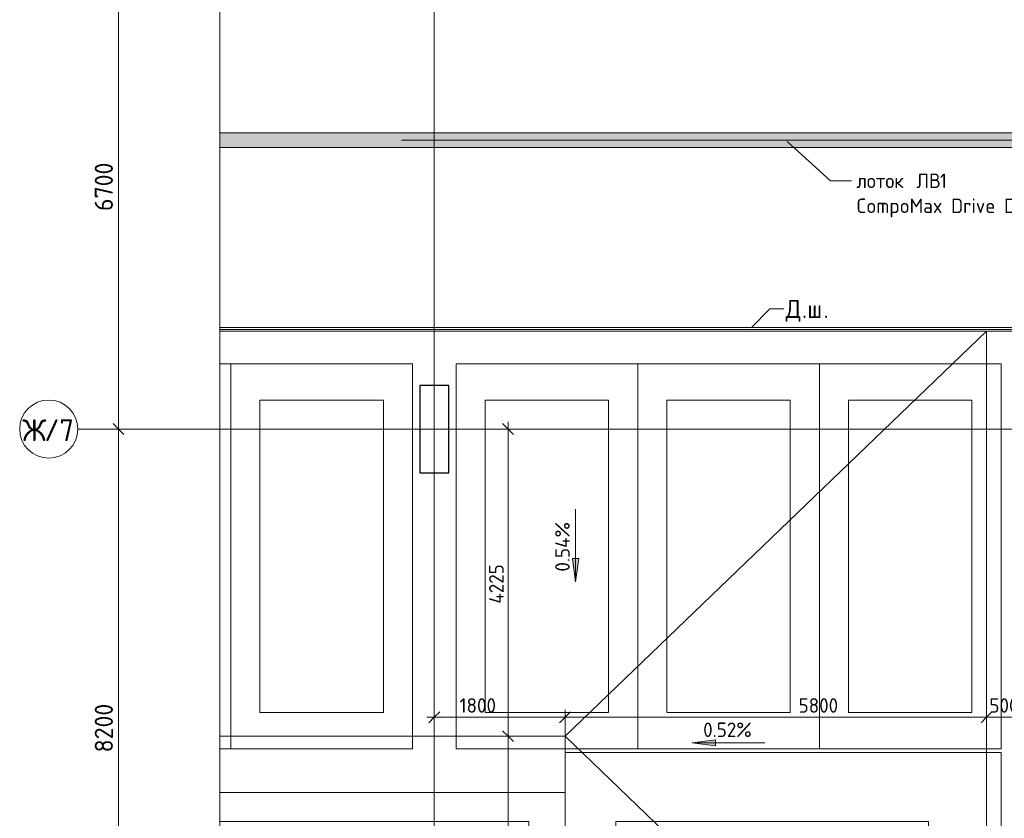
# Model space of a CAD drawing. Header units: millimetres. Extents: x 82112 to 162374, y -10965 to 131389.
# Tile 25 of 82: x 83595 to 97145, y 68644 to 79634. Entities that reach past the tile are written whole.
import ezdxf

# ---------------------------------------------------------------- set-up
doc = ezdxf.new("R2010")
doc.units = ezdxf.units.MM
doc.linetypes.add('4_ Штрихпунктир_ 10 х 2 мм', pattern=[14, 10, -2, 0, -2])
for name, color, linetype, lineweight in [('A-ANNO-DIMS', 7, 'Continuous', 5), ('A-ANNO-DIMS-100', 7, 'Continuous', 5), ('A-DETL', 7, 'Continuous', 25), ('A-DETL-GENF', 7, 'Continuous', 13), ('A-FLOR', 7, 'Continuous', 13), ('A-GENM', 7, 'Continuous', 13), ('C-PRKG', 7, 'Continuous', 13), ('G-ANNO-DIMS', 7, 'Continuous', 5), ('G-ANNO-TEXT', 7, 'Continuous', 5), ('M-EQPM', 7, 'Continuous', 13), ('S-COLS', 7, 'Continuous', 25), ('S-GRID', 7, 'Continuous', 5), ('S-GRID-IDEN', 7, 'Continuous', 5)]:
    doc.layers.add(name, color=color, linetype=linetype, lineweight=lineweight)
doc.styles.add('GOST Common_1', font='GOST_Common.ttf', dxfattribs={"height": 300})
doc.styles.add('GOST Common_2', font='GOST_Common.ttf', dxfattribs={"height": 200})
doc.styles.add('GOST Common_3', font='GOST_Common.ttf', dxfattribs={"height": 250})
doc.dimstyles.new('2_5_мм', dxfattribs={"dimscale": 304.8, "dimtxt": 251.428749, "dimasz": 0.492126, "dimexe": 0.492126, "dimexo": 0.492126, "dimgap": 0, "dimtad": 1, "dimdec": 5, "dimrnd": 1e-05, "dimdsep": 46, "dimtxsty": 'GOST Common_3', "dimblk1": 'OBLIQUE', "dimblk2": 'OBLIQUE', "dimsah": 1, "dimcen": 0.09, "dimdle": 0.492126, "dimadec": 5, "dimazin": 2, "dimtfac": 1, "dimtdec": 4, "dimtix": 1, "dimtmove": 0, "dimatfit": 3, "dimfxl": 1, "dimtvp": 1, "dimtolj": 1, "dimtzin": 0, "dimarcsym": 2})
doc.dimstyles.new('2_мм', dxfattribs={"dimscale": 304.8, "dimtxt": 201.142999, "dimasz": 0.492126, "dimexe": 0.328084, "dimexo": 0.492126, "dimgap": 0, "dimtad": 1, "dimdec": 0, "dimdsep": 46, "dimtxsty": 'GOST Common_2', "dimblk1": 'OBLIQUE', "dimblk2": 'OBLIQUE', "dimsah": 1, "dimcen": 0.09, "dimdle": 0.328084, "dimadec": 5, "dimazin": 2, "dimtfac": 1, "dimtdec": 4, "dimtix": 1, "dimtmove": 1, "dimatfit": 3, "dimfxl": 1, "dimtvp": 1, "dimtolj": 1, "dimtzin": 0, "dimarcsym": 2})
doc.dimstyles.new('2_мм_1', dxfattribs={"dimscale": 304.8, "dimtxt": 201.142999, "dimasz": 0.492126, "dimexe": 0.328084, "dimexo": 0.492126, "dimgap": 0, "dimtad": 1, "dimdec": 0, "dimdsep": 46, "dimtxsty": 'GOST Common_2', "dimblk1": 'OBLIQUE', "dimblk2": 'OBLIQUE', "dimsah": 1, "dimcen": 0.09, "dimdle": 0.328084, "dimadec": 5, "dimazin": 2, "dimtfac": 1, "dimtdec": 4, "dimtix": 1, "dimtmove": 0, "dimatfit": 3, "dimfxl": 1, "dimtvp": 1, "dimtolj": 1, "dimtzin": 0, "dimarcsym": 2})

# ---------------------------------------------------------------- blocks, each defined once
blk = doc.blocks.new('АР_Машиноместо - 5300x2500_С-V1--01_Подвал_МП_часть В')
at = {"layer": 'C-PRKG'}
for p, q in [((2500, 5300), (0, 5300)), ((0, 0), (0, 5300)), ((2500, 0), (2500, 5300)), ((400, 4800), (2100, 4800)), ((400, 500), (400, 4800)), ((2100, 500), (2100, 4800)), ((400, 500), (2100, 500)), ((2500, 0), (0, 0))]:
    blk.add_line(p, q, dxfattribs=at)
blk = doc.blocks.new('АР_Машиноместо - 5300x2500_С-V17--01_Подвал_МП_часть В')
at = {"layer": 'C-PRKG'}
for p, q in [((2500, 0), (2350, 0)), ((2500, 0), (2500, -5300)), ((2500, -5300), (2350, -5300))]:
    blk.add_line(p, q, dxfattribs=at)
blk = doc.blocks.new('АР_Машиноместо - 5300x2500_С-V2--01_Подвал_МП_часть В')
at = {"layer": 'C-PRKG'}
for p, q in [((2500, 0), (0, 0)), ((0, 0), (0, -5300)), ((2500, 0), (2500, -5300)), ((400, -500), (400, -4800)), ((400, -500), (2100, -500)), ((2100, -500), (2100, -4800)), ((400, -4800), (2100, -4800)), ((2500, -5300), (0, -5300))]:
    blk.add_line(p, q, dxfattribs=at)
blk = doc.blocks.new('АР_Машиноместо - 5300x2500_С-V18--01_Подвал_МП_часть В')
at = {"layer": 'C-PRKG'}
for p, q in [((0, 0), (0, 4750)), ((400, 500), (400, 4750)), ((2100, 500), (2100, 4750)), ((2500, 0), (2500, 4750)), ((400, 500), (2100, 500)), ((2500, 0), (0, 0))]:
    blk.add_line(p, q, dxfattribs=at)
blk = doc.blocks.new('АР_Машиноместо - 6000x3600_С_МГН-3113491--01_Подвал_МП_часть В')
at = {"layer": 'A-DETL-GENF'}
for p, q in [((1021, 3423), (1021, 3706)), ((1164, 3668), (1164, 3439)), ((1164, 3439), (1477, 3439)), ((1477, 3439), (1477, 3315)), ((1021, 3150), (1021, 3287)), ((1188, 3315), (1188, 3254)), ((1477, 3315), (1188, 3315)), ((1188, 3254), (1576, 3254)), ((1576, 3254), (1757, 2864)), ((1498, 3150), (1021, 3150)), ((1712, 2706), (1617, 2871)), ((1757, 2864), (1907, 2934)), ((1907, 2934), (1959, 2822)), ((1959, 2822), (1712, 2706))]:
    blk.add_line(p, q, dxfattribs=at)
for centre, radius, start, end in [((1121, 3791), 131, 289.3632, 220.6368), ((1203, 3022), 441, 114.366, 339.9602), ((1203, 3022), 321, 124.4379, 23.5621)]:
    blk.add_arc(centre, radius, start, end, dxfattribs=at)
at = {"layer": 'C-PRKG'}
for p, q in [((3050, 6000), (-500, 6000)), ((3050, 0), (3050, 6000)), ((400, 5300), (2100, 5300)), ((400, 1000), (400, 5300)), ((2100, 1000), (2100, 5300)), ((400, 1000), (2100, 1000)), ((3050, 0), (-500, 0))]:
    blk.add_line(p, q, dxfattribs=at)
blk = doc.blocks.new('АР-Заполнение деф_ шва - Д_ш_-4338032--01_Подвал_МП_часть В')
at = {"layer": 'A-GENM'}
for p, q in [((29350, 25), (49475, 25)), ((29350, -25), (49475, -25))]:
    blk.add_line(p, q, dxfattribs=at)
blk = doc.blocks.new('АР_Лоток - 200х100h_ЛВ1-7518947--01_Подвал_МП_часть В')
at = {"layer": 'M-EQPM', "true_color": 0xdddddd}
blk.add_hatch(color=254, dxfattribs=at).paths.add_polyline_path([(22478, -100), (23215, -100), (23215, 100), (6575, 100), (6575, -100), (14335, -100)])
at = {"layer": 'M-EQPM'}
blk.add_line((23215, -100), (23215, 100), dxfattribs=at)
blk = doc.blocks.new('Линия разрыва - М 1_50-5857910--01_Подвал_МП_часть В')
at = {"layer": 'A-DETL-GENF', "lineweight": 5}
blk.add_line((71190, 0), (35900, 0), dxfattribs=at)
blk = doc.blocks.new('Ось сетки - 8_0 мм-31302--01_Подвал_МП_часть В')
at = {"layer": 'S-GRID-IDEN'}
blk.add_circle((0, 0), 4, dxfattribs=at)
blk = doc.blocks.new('DIMBLOCK51--01_Подвал_МП_часть В')
at = {"layer": 'A-ANNO-DIMS-100', "transparency": 16777216}
for p, q in [((96900, 69991), (96900, 70135)), ((97400, 69991), (97400, 70135)), ((96800, 70035), (97400, 70035)), ((96900, 70035), (96900, 69991)), ((97400, 70035), (97400, 69991))]:
    blk.add_line(p, q, dxfattribs=at)
at = {"layer": 'A-ANNO-DIMS-100', "lineweight": 25, "transparency": 16777216}
for p, q in [((96900, 70035), (96975, 70110)), ((97400, 70035), (97475, 70110)), ((96900, 70035), (96825, 69960)), ((97400, 70035), (97325, 69960))]:
    blk.add_line(p, q, dxfattribs=at)
at = {"layer": 'A-ANNO-DIMS-100', "color": 0, "transparency": 16777216, "insert": (96940, 70297), "char_height": 200, "width": 503.2, "attachment_point": 1, "line_spacing_factor": 1.022761, "style": 'GOST Common_2'}
blk.add_mtext('500', dxfattribs=at)
blk = doc.blocks.new('_Oblique')
at = {"color": 0, "linetype": 'ByBlock', "lineweight": -2}
blk.add_line((-0.5, -0.5), (0.5, 0.5), dxfattribs=at)
blk = doc.blocks.new('DIMBLOCK169--01_Подвал_МП_часть В')
at = {"layer": 'A-ANNO-DIMS-100', "transparency": 16777216}
for p, q in [((89300, 69991), (89300, 70135)), ((91100, 68990), (91100, 70135)), ((89200, 70035), (91100, 70035)), ((89300, 70035), (89300, 69991)), ((89649, 70035), (90271, 70035)), ((90271, 70035), (90200, 70035)), ((91100, 70035), (91100, 68990))]:
    blk.add_line(p, q, dxfattribs=at)
at = {"layer": 'A-ANNO-DIMS-100', "lineweight": 25, "transparency": 16777216}
for p, q in [((89300, 70035), (89375, 70110)), ((91100, 70035), (91175, 70110)), ((89300, 70035), (89225, 69960)), ((91100, 70035), (91025, 69960))]:
    blk.add_line(p, q, dxfattribs=at)
at = {"layer": 'A-ANNO-DIMS-100', "color": 0, "transparency": 16777216, "insert": (89649, 70297), "char_height": 200, "width": 625.93, "attachment_point": 1, "line_spacing_factor": 1.022761, "style": 'GOST Common_2'}
blk.add_mtext('1800', dxfattribs=at)
blk = doc.blocks.new('DIMBLOCK170--01_Подвал_МП_часть В')
at = {"layer": 'A-ANNO-DIMS-100', "transparency": 16777216}
for p, q in [((91100, 68990), (91100, 70135)), ((96900, 69991), (96900, 70135)), ((91100, 70035), (97000, 70035)), ((91100, 70035), (91100, 68990)), ((94214, 70035), (94000, 70035)), ((94874, 70035), (94214, 70035)), ((96900, 70035), (96900, 69991))]:
    blk.add_line(p, q, dxfattribs=at)
at = {"layer": 'A-ANNO-DIMS-100', "lineweight": 25, "transparency": 16777216}
for p, q in [((91100, 70035), (91175, 70110)), ((96900, 70035), (96975, 70110)), ((91100, 70035), (91025, 69960)), ((96900, 70035), (96825, 69960))]:
    blk.add_line(p, q, dxfattribs=at)
at = {"layer": 'A-ANNO-DIMS-100', "color": 0, "transparency": 16777216, "insert": (94314, 70297), "char_height": 200, "width": 670.93, "attachment_point": 1, "line_spacing_factor": 1.022761, "style": 'GOST Common_2'}
blk.add_mtext('5800', dxfattribs=at)
blk = doc.blocks.new('DIMBLOCK171--01_Подвал_МП_часть В')
at = {"layer": 'A-ANNO-DIMS-100', "lineweight": 25, "transparency": 16777216}
for p, q in [((90316, 69775), (90241, 69850)), ((90316, 69775), (90391, 69700)), ((90316, 66000), (90241, 66075)), ((90316, 66000), (90391, 65925))]:
    blk.add_line(p, q, dxfattribs=at)
at = {"layer": 'A-ANNO-DIMS-100', "transparency": 16777216}
for p, q in [((90360, 69775), (90216, 69775)), ((90316, 65900), (90316, 69775)), ((90316, 69775), (90360, 69775)), ((90360, 66000), (90216, 66000)), ((90316, 66000), (90360, 66000))]:
    blk.add_line(p, q, dxfattribs=at)
at = {"layer": 'A-ANNO-DIMS-100', "color": 0, "transparency": 16777216, "insert": (90055, 67608), "char_height": 200, "width": 670.93, "attachment_point": 1, "rotation": 90, "line_spacing_factor": 1.022761, "style": 'GOST Common_2'}
blk.add_mtext('3775', dxfattribs=at)
blk = doc.blocks.new('DIMBLOCK172--01_Подвал_МП_часть В')
at = {"layer": 'A-ANNO-DIMS-100', "transparency": 16777216}
for p, q in [((90360, 74000), (90216, 74000)), ((90316, 69775), (90316, 74100)), ((90316, 74000), (90360, 74000)), ((90360, 69775), (90216, 69775)), ((90316, 69775), (90360, 69775))]:
    blk.add_line(p, q, dxfattribs=at)
at = {"layer": 'A-ANNO-DIMS-100', "lineweight": 25, "transparency": 16777216}
for p, q in [((90316, 74000), (90241, 74075)), ((90316, 74000), (90391, 73925)), ((90316, 69775), (90241, 69850)), ((90316, 69775), (90391, 69700))]:
    blk.add_line(p, q, dxfattribs=at)
at = {"layer": 'A-ANNO-DIMS-100', "color": 0, "transparency": 16777216, "insert": (90055, 71598), "char_height": 200, "width": 695.48, "attachment_point": 1, "rotation": 90, "line_spacing_factor": 1.022761, "style": 'GOST Common_2'}
blk.add_mtext('4225', dxfattribs=at)
blk = doc.blocks.new('DIMBLOCK228--01_Подвал_МП_часть В')
at = {"layer": 'A-ANNO-DIMS-100', "transparency": 16777216}
for p, q in [((84999, 74000), (84805, 74000)), ((84955, 65800), (84955, 74000)), ((84955, 74000), (84999, 74000)), ((84999, 65800), (84805, 65800)), ((84955, 65800), (84999, 65800))]:
    blk.add_line(p, q, dxfattribs=at)
at = {"layer": 'A-ANNO-DIMS-100', "lineweight": 25, "transparency": 16777216}
for p, q in [((84955, 74000), (84880, 74075)), ((84955, 74000), (85030, 73925)), ((84955, 65800), (84880, 65875)), ((84955, 65800), (85030, 65725))]:
    blk.add_line(p, q, dxfattribs=at)
at = {"layer": 'A-ANNO-DIMS-100', "color": 0, "transparency": 16777216, "insert": (84628, 69551), "char_height": 250, "width": 838.66, "attachment_point": 1, "rotation": 90, "line_spacing_factor": 1.022761, "style": 'GOST Common_3'}
blk.add_mtext('8200', dxfattribs=at)
blk = doc.blocks.new('DIMBLOCK229--01_Подвал_МП_часть В')
at = {"layer": 'A-ANNO-DIMS-100', "lineweight": 25, "transparency": 16777216}
for p, q in [((84955, 80700), (84880, 80775)), ((84955, 80700), (85030, 80625)), ((84955, 74000), (84880, 74075)), ((84955, 74000), (85030, 73925))]:
    blk.add_line(p, q, dxfattribs=at)
at = {"layer": 'A-ANNO-DIMS-100', "transparency": 16777216}
for p, q in [((84999, 80700), (84805, 80700)), ((84955, 74000), (84955, 80700)), ((84955, 80700), (84999, 80700)), ((84999, 74000), (84805, 74000)), ((84955, 74000), (84999, 74000))]:
    blk.add_line(p, q, dxfattribs=at)
at = {"layer": 'A-ANNO-DIMS-100', "color": 0, "transparency": 16777216, "insert": (84628, 77001), "char_height": 250, "width": 838.66, "attachment_point": 1, "rotation": 90, "line_spacing_factor": 1.022761, "style": 'GOST Common_3'}
blk.add_mtext('6700', dxfattribs=at)

msp = doc.modelspace()

# ---------------------------------------------------------------- hatches: boundary and pattern name
at = {"layer": 'G-ANNO-DIMS'}
for points in [[(91245.890081, 71900.129268), (91287.689749, 72217.629268), (91204.090413, 72217.629268)], [(92851.611802, 69681.128337), (93169.111802, 69639.328669), (93169.111802, 69722.928005)]]:
    msp.add_hatch(color=256, dxfattribs=at).paths.add_polyline_path(points)

# ---------------------------------------------------------------- linework, layer by layer
at = {"layer": 'A-DETL', "linetype": '4_ Штрихпунктир_ 10 х 2 мм', "lineweight": 5}
msp.add_line((88850, 77975), (104350, 77975), dxfattribs=at)
at = {"layer": 'A-FLOR'}
for p, q in [((103990, 78075), (86349.50616, 78075)), ((103990, 77875), (86349.50616, 77875)), ((106467.369071, 75400), (86349.50616, 75400)), ((86349.50616, 75370), (106442.141002, 75370)), ((86349.50616, 75350), (106450, 75350)), ((96900, 75350), (91100, 69775)), ((96900, 75350), (96900, 66000)), ((91100, 69775), (86349.50616, 69775)), ((93231.873952, 67725.828055), (91100, 69775))]:
    msp.add_line(p, q, dxfattribs=at)
at = {"layer": 'G-ANNO-DIMS'}
for p, q in [((91245.890081, 72900.129268), (91245.890081, 71900.129268)), ((91287.689749, 72217.629268), (91204.090413, 72217.629268)), ((91204.090413, 72217.629268), (91245.890081, 71900.129268)), ((91245.890081, 71900.129268), (91287.689749, 72217.629268)), ((93169.111802, 69722.928005), (92851.611802, 69681.128337)), ((92851.611802, 69681.128337), (93169.111802, 69639.328669)), ((93851.611802, 69681.128337), (92851.611802, 69681.128337)), ((93169.111802, 69639.328669), (93169.111802, 69722.928005))]:
    msp.add_line(p, q, dxfattribs=at)
at = {"layer": 'G-ANNO-TEXT'}
for p, q in [((94156.865203, 77959.382954), (94754.942327, 77416.982434)), ((94754.942327, 77416.982434), (95043.367952, 77416.982434)), ((93660.305357, 75395.641455), (93917.559436, 75652.895533)), ((93917.559436, 75652.895533), (94110.499994, 75652.895533))]:
    msp.add_line(p, q, dxfattribs=at)
at = {"layer": 'S-COLS'}
for p, q in [((89500, 74600), (89100, 74600)), ((89100, 74600), (89100, 73400)), ((89500, 73400), (89500, 74600)), ((89100, 73400), (89500, 73400))]:
    msp.add_line(p, q, dxfattribs=at)
at = {"layer": 'S-GRID', "linetype": '4_ Штрихпунктир_ 10 х 2 мм'}
for p, q in [((89300, 53841.693029), (89300, 80104.964717)), ((105537.576158, 74000), (84395.24188, 74000))]:
    msp.add_line(p, q, dxfattribs=at)

# ---------------------------------------------------------------- block references
at = {"layer": 'A-DETL-GENF', "rotation": 269.9999999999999}
msp.add_blockref('Линия разрыва - М 1_50-5857910--01_Подвал_МП_часть В', (86349.50616, 127989.725389), dxfattribs=at)
at = {"layer": 'A-GENM'}
msp.add_blockref('АР-Заполнение деф_ шва - Д_ш_-4338032--01_Подвал_МП_часть В', (56999.967009, 75375), dxfattribs=at)
at = {"layer": 'C-PRKG'}
for name, p in [('АР_Машиноместо - 5300x2500_С-V17--01_Подвал_МП_часть В', (84000, 74900)), ('АР_Машиноместо - 5300x2500_С-V2--01_Подвал_МП_часть В', (89600, 74900))]:
    msp.add_blockref(name, p, dxfattribs=at)
for name, p, rotation in [('АР_Машиноместо - 5300x2500_С-V1--01_Подвал_МП_часть В', (89000, 74900), 180), ('АР_Машиноместо - 5300x2500_С-V1--01_Подвал_МП_часть В', (94600, 74900), 180), ('АР_Машиноместо - 5300x2500_С-V1--01_Подвал_МП_часть В', (97100, 74900), 180), ('АР_Машиноместо - 6000x3600_С_МГН-3113491--01_Подвал_МП_часть В', (97100, 66500), 90.00000000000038), ('АР_Машиноместо - 5300x2500_С-V18--01_Подвал_МП_часть В', (91100, 66500), 90.00000000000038)]:
    msp.add_blockref(name, p, dxfattribs=dict(at, rotation=rotation))
at = {"layer": 'M-EQPM'}
msp.add_blockref('АР_Лоток - 200х100h_ЛВ1-7518947--01_Подвал_МП_часть В', (79775, 77975), dxfattribs=at)
at = {"layer": 'S-GRID-IDEN', "xscale": 99.99999999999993, "yscale": 99.99999999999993, "zscale": 99.99999999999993, "rotation": 89.99999999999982}
msp.add_blockref('Ось сетки - 8_0 мм-31302--01_Подвал_МП_часть В', (83995.24188, 74000), dxfattribs=at)

# ---------------------------------------------------------------- texts
at = {"layer": 'G-ANNO-DIMS', "insert": (90964.524421, 72039.091918), "char_height": 200, "width": 866.4896397, "attachment_point": 1, "rotation": 90, "line_spacing_factor": 1.022761, "style": 'GOST Common_2'}
msp.add_mtext('0.54%', dxfattribs=at)
at = {"layer": 'G-ANNO-DIMS', "insert": (93000.631203, 69962.493998), "char_height": 200, "width": 842.35343804, "attachment_point": 1, "line_spacing_factor": 1.022761, "style": 'GOST Common_2'}
msp.add_mtext('0.52%', dxfattribs=at)
at = {"layer": 'G-ANNO-TEXT', "attachment_point": 1}
for s, insert, char_height, width, style in [('\\fGOST Common|b0|i0|c204|p34|; ', (95862.430452, 77516.982434), 200, 88.185625, 'GOST Common_2'), ('ЛВ', (95935.190869, 77516.982434), 200, 392.826875, 'GOST Common_2'), ('1 ', (96259.305452, 77516.982434), 200, 208.43875, 'GOST Common_2'), ('лоток', (95108.367952, 77516.982434), 200, 913.92375, 'GOST Common_2'), ('CompoMax Drive DN100', (95108.367952, 77173.024101), 200, 3310.969375, 'GOST Common_2'), ('\\fGOST Common|b0|i0|c204|p34|;Д', (94135.499994, 75777.895533), 250, 272.57375, 'GOST Common_3'), ('\\fGOST Common|b0|i0|c204|p34|;ш', (94433.156244, 75777.895533), 250, 272.57375, 'GOST Common_3'), ('\\fGOST Common|b0|i0|c204|p34|;.', (94360.395828, 75777.895533), 250, 88.185625, 'GOST Common_3'), ('\\fGOST Common|b0|i0|c204|p34|;.', (94658.052078, 75777.895533), 250, 88.185625, 'GOST Common_3')]:
    msp.add_mtext(s, dxfattribs=dict(at, insert=insert, char_height=char_height, width=width, style=style))
at = {"layer": 'S-GRID-IDEN', "char_height": 300, "attachment_point": 1, "style": 'GOST Common_1'}
for s, insert, width in [('\\fGOST Common|b0|i0|c204|p34|;Ж', (83630.821398, 74134.544597), 368.77625), ('/7', (83935.092231, 74134.544597), 513.08)]:
    msp.add_mtext(s, dxfattribs=dict(at, insert=insert, width=width))

# ---------------------------------------------------------------- dimensions: what is measured, and where the dimension line sits
at = {"layer": 'A-ANNO-DIMS'}
for base, p1, p2, dimstyle, override, picture, middle in [((84954.7238667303, 80700.0000000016), (84848.6578495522, 74000.0000000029), (84848.6578495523, 80700.0000000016), '2_5_мм', {"dimpost": '<>', "dimfxl": 6700}, 'DIMBLOCK229--01_Подвал_МП_часть В', (84829.7238667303, 77350.0000000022)), ((84954.7238667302, 74000.000000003), (84848.6578495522, 65800.000000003), (84848.6578495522, 74000.0000000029), '2_5_мм', {"dimpost": '<>', "dimfxl": 8200}, 'DIMBLOCK228--01_Подвал_МП_часть В', (84829.7238667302, 69900.000000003)), ((90315.89819, 74000), (90209.832173, 69775), (90209.832173, 74000), '2_мм_1', {"dimpost": '<>', "dimfxl": 4225}, 'DIMBLOCK172--01_Подвал_МП_часть В', (90215.89819, 71887.5)), ((90315.89819, 69775), (90209.832173, 66000), (90209.832173, 69775), '2_мм_1', {"dimpost": '<>', "dimfxl": 3775}, 'DIMBLOCK171--01_Подвал_МП_часть В', (90215.89819, 67887.5))]:
    dim = msp.add_linear_dim(base=base, p1=p1, p2=p2, angle=90, dimstyle=dimstyle, override=override, dxfattribs=at)
    dim.commit()
    dim.dimension.update_dxf_attribs({"geometry": picture, "text_midpoint": middle})
for base, p1, p2, override, picture, middle in [((91100, 70035.162723), (89300, 70141.22874), (91100, 68840.03005), {"dimpost": '<>', "dimfxl": 2221.062365}, 'DIMBLOCK169--01_Подвал_МП_часть В', (89961.93057, 70163.19505)), ((96900, 70035.162723), (91100, 68840.03005), (96900, 70141.22874), {"dimpost": '<>', "dimfxl": 5944.166723}, 'DIMBLOCK170--01_Подвал_МП_часть В', (94649.90927, 70163.19505))]:
    dim = msp.add_linear_dim(base=base, p1=p1, p2=p2, dimstyle='2_мм', override=override, dxfattribs=at)
    dim.commit()
    dim.dimension.update_dxf_attribs({"geometry": picture, "text_midpoint": middle, "dimtype": 160})
dim = msp.add_linear_dim(base=(97400, 70035.162723), p1=(96900, 70141.22874), p2=(97400, 70141.22874), dimstyle='2_мм_1', override={"dimpost": '<>', "dimfxl": 500}, dxfattribs=at)
dim.commit()
dim.dimension.update_dxf_attribs({"geometry": 'DIMBLOCK51--01_Подвал_МП_часть В', "text_midpoint": (97150, 70135.162723)})

doc.saveas('drawing.dxf')
